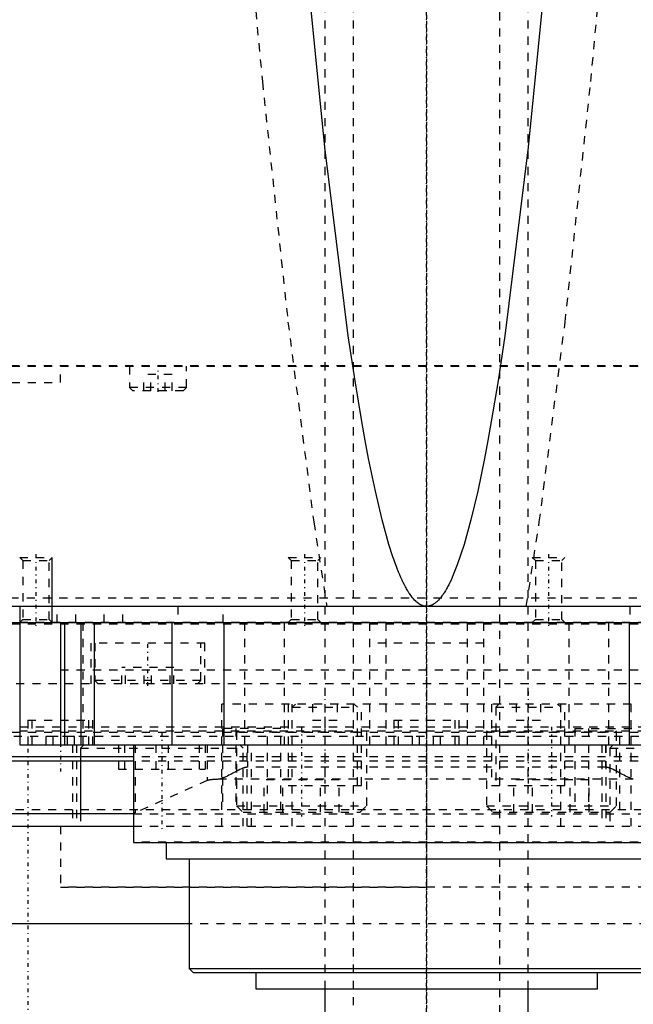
# Model space of a CAD drawing. Extents: x -120 to 120, y -82 to 389.
# Tile 3 of 10: x -50 to 25, y -14 to 107. Entities that reach past the tile are written whole.
import ezdxf

# ---------------------------------------------------------------- set-up
doc = ezdxf.new("R2010")
doc.units = 0
doc.linetypes.add('CENTER', pattern=[1.5, 0.45, -0.5, 0.05, -0.5])
doc.linetypes.add('DASHED', pattern=[2, 1, -1])
for name, color, linetype in [('AM_0', 7, 'CONTINUOUS'), ('AM_10', 7, 'CONTINUOUS'), ('AM_3', 7, 'DASHED'), ('AM_7', 7, 'CENTER')]:
    doc.layers.add(name, color=color, linetype=linetype)

msp = doc.modelspace()

# ---------------------------------------------------------------- linework, layer by layer
at = {"layer": 'AM_0', "color": 7, "linetype": 'CONTINUOUS'}
for p, q in [((79, 34.5), (-79, 34.5)), ((-50, 34.5), (-50, 17.5)), ((-78.5, 32.5), (78.5, 32.5)), ((-45, 32.5), (-45, 17.5)), ((-44.5, 32.5), (-44.5, 17.5)), ((-42.5, 32.5), (-42.5, 17.5)), ((-40.83, 32.5), (-40.83, 17.5)), ((-31.31, 32.5), (-31.31, 17.5)), ((-24.92, 32.5), (-24.92, 17.5)), ((24.92, 32.5), (24.92, 17.5)), ((-50, 17.5), (50, 17.5)), ((-36, 17.5), (-36, 5.5)), ((-36, 16), (-60, 16)), ((-36, 15.5), (-60, 15.5)), ((-42.5, 9), (-42.5, 15.5)), ((-36, 9), (-52.5, 9)), ((-68.3, 7.5), (-36, 7.5)), ((-36, 5.5), (36, 5.5)), ((-32, 5.5), (-32, 3.5)), ((-32, 3.5), (32, 3.5)), ((-29.17, 3.5), (-29.17, -10)), ((-29.17, -4.5), (-65.59, -4.5)), ((-29.17, -10), (-28.67, -10.5)), ((-29.17, -10), (29.18, -10)), ((-28.67, -10.5), (28.68, -10.5)), ((-21, -10.5), (-21, -12.5)), ((21, -12.5), (21, -10.5)), ((-21, -12.5), (21, -12.5)), ((-12.5, -12.5), (-12.5, -17.5)), ((12.5, -17.5), (12.5, -12.5))]:
    msp.add_line(p, q, dxfattribs=at)
for points in [[(0, 34.5, 0), (-0.01, 34.5, 0), (-0.04, 34.5, 0), (-0.06, 34.5, 0), (-0.07, 34.5, 0), (-0.08, 34.5, 0), (-0.11, 34.5, 0), (-0.13, 34.51, 0), (-0.15, 34.51, 0), (-0.18, 34.51, 0), (-0.2, 34.51, 0), (-0.21, 34.52, 0), (-0.22, 34.52, 0), (-0.25, 34.52, 0), (-0.27, 34.53, 0), (-0.29, 34.53, 0), (-0.32, 34.54, 0), (-0.34, 34.54, 0), (-0.35, 34.54, 0), (-0.36, 34.55, 0), (-0.39, 34.55, 0), (-0.41, 34.56, 0), (-0.42, 34.56, 0), (-0.43, 34.57, 0), (-0.46, 34.57, 0), (-0.48, 34.58, 0), (-0.49, 34.59, 0), (-0.5, 34.59, 0), (-0.53, 34.6, 0), (-0.55, 34.61, 0), (-0.57, 34.62, 0), (-0.6, 34.63, 0), (-0.62, 34.64, 0), (-0.63, 34.64, 0), (-0.64, 34.65, 0), (-0.67, 34.66, 0), (-0.69, 34.67, 0), (-0.71, 34.68, 0), (-0.74, 34.69, 0), (-0.76, 34.71, 0), (-0.77, 34.71, 0), (-0.78, 34.72, 0), (-0.81, 34.73, 0), (-0.83, 34.74, 0), (-0.85, 34.76, 0), (-0.88, 34.77, 0), (-0.9, 34.79, 0), (-0.91, 34.8, 0), (-0.92, 34.8, 0), (-0.95, 34.82, 0), (-0.97, 34.83, 0), (-1.05, 34.89, 0), (-1.19, 35.01, 0), (-1.26, 35.07, 0), (-1.33, 35.13, 0), (-1.47, 35.27, 0), (-1.61, 35.43, 0), (-1.75, 35.59, 0), (-1.89, 35.78, 0), (-2.03, 35.97, 0), (-2.1, 36.07, 0), (-2.17, 36.18, 0), (-2.31, 36.41, 0), (-2.45, 36.64, 0), (-2.52, 36.77, 0), (-2.59, 36.89, 0), (-2.73, 37.16, 0), (-2.87, 37.44, 0), (-2.94, 37.59, 0), (-3.01, 37.73, 0), (-3.15, 38.04, 0), (-3.29, 38.36, 0), (-3.43, 38.7, 0), (-3.57, 39.05, 0), (-3.71, 39.41, 0), (-3.78, 39.6, 0), (-3.85, 39.79, 0), (-3.99, 40.18, 0), (-4.13, 40.59, 0), (-4.62, 42.12, 0), (-5.46, 45.14, 0), (-6.29, 48.66, 0), (-7.13, 52.68, 0), (-7.54, 54.88, 0), (-7.96, 57.2, 0), (-8.79, 62.22, 0), (-9.62, 67.74, 0), (-12.5, 90.94, 0), (-14.95, 115.63, 0)], [(14.95, 115.63, 0), (12.5, 90.94, 0), (9.62, 67.74, 0), (8.79, 62.22, 0), (7.96, 57.2, 0), (7.54, 54.88, 0), (7.13, 52.68, 0), (6.29, 48.66, 0), (5.46, 45.14, 0), (4.62, 42.12, 0), (3.78, 39.6, 0), (3.29, 38.36, 0), (3.15, 38.04, 0), (3.01, 37.73, 0), (2.94, 37.59, 0), (2.87, 37.44, 0), (2.73, 37.16, 0), (2.59, 36.89, 0), (2.52, 36.77, 0), (2.45, 36.64, 0), (2.31, 36.41, 0), (2.17, 36.18, 0), (2.1, 36.07, 0), (2.03, 35.97, 0), (1.89, 35.78, 0), (1.75, 35.59, 0), (1.61, 35.43, 0), (1.47, 35.27, 0), (1.33, 35.13, 0), (1.26, 35.07, 0), (1.19, 35.01, 0), (1.05, 34.89, 0), (0.91, 34.8, 0), (0.83, 34.74, 0), (0.81, 34.73, 0), (0.78, 34.72, 0), (0.77, 34.71, 0), (0.76, 34.71, 0), (0.74, 34.69, 0), (0.71, 34.68, 0), (0.69, 34.67, 0), (0.67, 34.66, 0), (0.64, 34.65, 0), (0.63, 34.64, 0), (0.62, 34.64, 0), (0.6, 34.63, 0), (0.57, 34.62, 0), (0.55, 34.61, 0), (0.53, 34.6, 0), (0.5, 34.59, 0), (0.49, 34.59, 0), (0.48, 34.58, 0), (0.46, 34.57, 0), (0.43, 34.57, 0), (0.42, 34.56, 0), (0.41, 34.56, 0), (0.39, 34.55, 0), (0.36, 34.55, 0), (0.35, 34.54, 0), (0.34, 34.54, 0), (0.32, 34.54, 0), (0.29, 34.53, 0), (0.27, 34.53, 0), (0.25, 34.52, 0), (0.22, 34.52, 0), (0.21, 34.52, 0), (0.2, 34.51, 0), (0.18, 34.51, 0), (0.15, 34.51, 0), (0.13, 34.51, 0), (0.11, 34.5, 0), (0.08, 34.5, 0), (0.07, 34.5, 0), (0.06, 34.5, 0), (0.04, 34.5, 0), (0.01, 34.5, 0), (0, 34.5, 0)]]:
    msp.add_polyline3d(points, dxfattribs=at)
at = {"layer": 'AM_10', "color": 7, "linetype": 'CONTINUOUS'}
msp.add_line((-46, 32.5), (-46, 40.5), dxfattribs=at)
at = {"layer": 'AM_3', "color": 6, "linetype": 'DASHED'}
for p, q in [((-9, 360.5), (-9, -59.5)), ((9, -59.5), (9, 360.5)), ((-12.5, 222.5), (-12.5, -12.5)), ((12.5, -12.5), (12.5, 222.5)), ((-71, 64), (71, 64)), ((69.95, 64.05), (-69.95, 64.05)), ((-45, 62), (-45, 64)), ((-36.5, 64), (-36.5, 61.4)), ((-34.73, 61), (-34.73, 63)), ((-31.27, 63), (-34.73, 63)), ((-33.87, 61), (-33.87, 63)), ((-32.13, 61), (-32.13, 63)), ((-31.27, 61), (-31.27, 63)), ((-29.5, 61.4), (-29.5, 64)), ((-65, 62), (-45, 62)), ((-36.5, 61.4), (-36.1, 61)), ((-29.5, 61.4), (-36.5, 61.4)), ((-29.9, 61), (-36.1, 61)), ((-29.9, 61), (-29.5, 61.4)), ((-50, 40.5), (-49.62, 40.12)), ((-50, 40.5), (-46, 40.5)), ((-49.62, 40.12), (-49.62, 32.88)), ((-49.62, 40.12), (-46.38, 40.12)), ((-46.38, 40.12), (-46, 40.5)), ((-46.38, 32.88), (-46.38, 40.12)), ((-17, 40.5), (-16.62, 40.12)), ((-17, 40.5), (-13, 40.5)), ((-16.62, 40.12), (-16.62, 32.88)), ((-16.62, 40.12), (-13.38, 40.12)), ((-13.38, 40.12), (-13, 40.5)), ((-13.38, 32.88), (-13.38, 40.12)), ((13, 40.5), (13.38, 40.12)), ((13, 40.5), (17, 40.5)), ((13.38, 40.12), (13.38, 32.88)), ((13.38, 40.12), (16.62, 40.12)), ((16.62, 40.12), (17, 40.5)), ((16.62, 32.88), (16.62, 40.12)), ((77.86, 35.5), (-77.86, 35.5)), ((-45.38, 32.5), (-45.38, 34.5)), ((-43.08, 32.5), (-43.08, 34.5)), ((-39.62, 32.5), (-39.62, 34.5)), ((-37.31, 32.5), (-37.31, 34.5)), ((-30.58, 34.5), (-30.58, 32.5)), ((-25, 32.5), (-25, 34.5)), ((25, 34.5), (25, 32.5)), ((-49.62, 32.88), (-50, 32.5)), ((-49.62, 32.88), (-46.38, 32.88)), ((-46, 32.5), (-46.38, 32.88)), ((-16.62, 32.88), (-17, 32.5)), ((-16.62, 32.88), (-13.38, 32.88)), ((-13, 32.5), (-13.38, 32.88)), ((13.38, 32.88), (13, 32.5)), ((13.38, 32.88), (16.62, 32.88)), ((17, 32.5), (16.62, 32.88)), ((77, 32.5), (-60.01, 32.5)), ((60, 32.3), (-60, 32.3)), ((-42.23, 32.5), (-42.23, 17.5)), ((-22.36, 32.5), (-22.36, 17.5)), ((-17.5, 32.5), (-17.5, 17.5)), ((-7, 32.5), (-7, 17.5)), ((-5, 32.5), (-5, 17.5)), ((5, 32.5), (5, 17.5)), ((7, 32.5), (7, 17.5)), ((17.5, 32.5), (17.5, 17.5)), ((22.36, 32.5), (22.36, 17.5)), ((-41.25, 30), (-41.25, 25)), ((-27.25, 30), (-41.25, 30)), ((-40.75, 30), (-40.75, 25.4)), ((-27.75, 25.4), (-27.75, 30)), ((-27.25, 25), (-27.25, 30)), ((7, 30), (-7, 30)), ((-45, 26.7), (45, 26.7)), ((-45, 26.7), (0, 26.7)), ((-37.45, 25), (-37.45, 27)), ((-31.05, 27), (-37.45, 27)), ((-37, 25), (-37, 27)), ((-34.7, 25), (-34.7, 27)), ((-33.8, 25), (-33.8, 27)), ((-31.5, 25), (-31.5, 27)), ((-31.05, 25), (-31.05, 27)), ((78.56, 25), (-78.56, 25)), ((-40.75, 25.4), (-40.35, 25)), ((-27.75, 25.4), (-40.75, 25.4)), ((-28.15, 25), (-27.75, 25.4)), ((-25.16, 7.5), (-25.16, 22.5)), ((25.16, 22.5), (-25.16, 22.5)), ((-17, 22.5), (-17, 12.5)), ((-16.1, 22.5), (-16.5, 22.1)), ((-16.5, 7.5), (-16.5, 22.5)), ((-16.5, 22.1), (-8.5, 22.1)), ((-14, 22.5), (-14, 20.5)), ((-11, 22.5), (-11, 20.5)), ((-8.5, 22.1), (-8.9, 22.5)), ((-8.5, 12.5), (-8.5, 22.1)), ((-8, 12.5), (-8, 22.5)), ((8, 22.5), (8, 12.5)), ((8.9, 22.5), (8.5, 22.1)), ((8.5, 22.1), (8.5, 12.5)), ((8.5, 22.1), (16.5, 22.1)), ((11, 22.5), (11, 20.5)), ((14, 22.5), (14, 20.5)), ((16.5, 22.1), (16.1, 22.5)), ((16.5, 7.5), (16.5, 22.5)), ((17, 12.5), (17, 22.5)), ((25.16, 7.5), (25.16, 22.5)), ((-60, 19.7), (60, 19.7)), ((-49, 20.5), (-49, 17.5)), ((-49, 20.5), (-41, 20.5)), ((-48.5, 20.5), (-48.5, 17.5)), ((-41.5, 17.5), (-41.5, 20.5)), ((-41, 17.5), (-41, 20.5)), ((-25.09, 19.5), (-25.09, 9.5)), ((-17.89, 19.5), (-25.09, 19.5)), ((-23.43, 19.5), (-23.43, 9.5)), ((-19.55, 9.5), (-19.55, 19.5)), ((-17.89, 9.5), (-17.89, 19.5)), ((-14, 20.5), (-11, 20.5)), ((-4, 20.5), (-4, 17.5)), ((-4, 20.5), (4, 20.5)), ((-3.5, 20.5), (-3.5, 17.5)), ((3.5, 17.5), (3.5, 20.5)), ((4, 17.5), (4, 20.5)), ((11, 20.5), (14, 20.5)), ((18.23, 19.5), (18.23, 9.5)), ((18.23, 19.5), (25.44, 19.5)), ((19.89, 19.5), (19.89, 9.5)), ((23.77, 9.5), (23.77, 19.5)), ((-1.73, 18.5), (-60.07, 18.5)), ((-60.04, 19.2), (60.04, 19.2)), ((60.01, 19), (-60.01, 19)), ((-43.27, 18.5), (-46.73, 18.5)), ((-46.73, 17.5), (-46.73, 18.5)), ((-45.87, 17.5), (-45.87, 18.5)), ((-44.13, 17.5), (-44.13, 18.5)), ((-43.27, 17.5), (-43.27, 18.5)), ((-23.25, 19.2), (-23.35, 19.1)), ((-23.35, 19.1), (-23.35, 10)), ((-23.35, 19.1), (-7.35, 19.1)), ((-7.35, 19.1), (-7.45, 19.2)), ((-7.35, 10), (-7.35, 19.1)), ((1.73, 18.5), (-1.73, 18.5)), ((-1.73, 17.5), (-1.73, 18.5)), ((-0.87, 17.5), (-0.87, 18.5)), ((0.87, 17.5), (0.87, 18.5)), ((60.07, 18.5), (0.87, 18.5)), ((1.73, 17.5), (1.73, 18.5)), ((7.45, 19.2), (7.35, 19.1)), ((7.35, 19.1), (7.35, 10)), ((7.35, 19.1), (23.35, 19.1)), ((23.35, 19.1), (23.25, 19.2)), ((23.35, 10), (23.35, 19.1)), ((-43.53, 17.5), (-43.53, 7.5)), ((-43.03, 17.5), (-43.03, 7.5)), ((-42.13, 17.5), (-42.53, 17.1)), ((-42.53, 17.1), (-42.53, 7.5)), ((-42.53, 17.1), (-22.53, 17.1)), ((-42.5, 15.5), (-42.5, 17.5)), ((-37.86, 17.5), (-37.86, 14.5)), ((-37.11, 17.5), (-37.11, 14.5)), ((-35.82, 17.5), (-35.82, 9.14)), ((-33.28, 17.5), (-33.28, 14.5)), ((-31.77, 17.5), (-31.77, 14.5)), ((-27.95, 17.5), (-27.95, 14.5)), ((-27.19, 17.5), (-27.19, 14.5)), ((-26.96, 17.5), (-26.96, 13.1)), ((-22.53, 17.1), (-22.93, 17.5)), ((-22.53, 7.5), (-22.53, 17.1)), ((-22.03, 7.5), (-22.03, 17.5)), ((-22, 17.5), (-22, 14.74)), ((-21.53, 7.5), (-21.53, 17.5)), ((21.53, 17.5), (21.53, 7.5)), ((22, 17.5), (22, 14.74)), ((22.03, 17.5), (22.03, 7.5)), ((22.93, 17.5), (22.53, 17.1)), ((22.53, 17.1), (22.53, 7.5)), ((22.53, 17.1), (42.53, 17.1)), ((36, 16), (-36, 16)), ((36, 15.5), (-36, 15.5)), ((22, 14.74), (-22, 14.74)), ((-37.86, 14.5), (-27.19, 14.5)), ((-26.96, 13.1), (-35.82, 9.14)), ((25.41, 13.27), (-25.41, 13.27)), ((-19.97, 9.2), (-19.97, 13.2)), ((-10.73, 13.2), (-19.97, 13.2)), ((-17.66, 9.2), (-17.66, 13.2)), ((-17, 12.5), (-8, 12.5)), ((-13.04, 9.2), (-13.04, 13.2)), ((-10.73, 9.2), (-10.73, 13.2)), ((8, 12.5), (17, 12.5)), ((10.73, 9.2), (10.73, 13.2)), ((19.97, 13.2), (10.73, 13.2)), ((13.04, 9.2), (13.04, 13.2)), ((17.66, 9.2), (17.66, 13.2)), ((19.97, 9.2), (19.97, 13.2)), ((-23.35, 10), (-22.55, 9.2)), ((-23.35, 10), (-7.35, 10)), ((-8.15, 9.2), (-7.35, 10)), ((7.35, 10), (8.15, 9.2)), ((7.35, 10), (23.35, 10)), ((22.55, 9.2), (23.35, 10)), ((52.5, 9.5), (-52.5, 9.5)), ((-36, 9), (36, 9)), ((-22.55, 9.2), (-8.15, 9.2)), ((8.15, 9.2), (22.55, 9.2)), ((-45, 7.5), (-45, 0)), ((-45, 7.5), (-45, 0)), ((-36, 7.5), (36, 7.5)), ((36, 5.52), (-36, 5.52)), ((-45, 0), (0, 0)), ((45, 0), (-45, 0)), ((29.18, -4.5), (-29.17, -4.5))]:
    msp.add_line(p, q, dxfattribs=at)
for points in [[(-21.74, 115.63, 0), (-20.18, 98.98, 0), (-17.03, 69.41, 0), (-13.86, 44.87, 0), (-12.26, 34.5, 0)], [(12.26, 34.5, 0), (13.86, 44.87, 0), (17.03, 69.41, 0), (20.18, 98.98, 0), (21.74, 115.63, 0)], [(-22, 14.74, 0), (-22.02, 14.74, 0), (-22.06, 14.73, 0), (-22.1, 14.73, 0), (-22.12, 14.73, 0), (-22.14, 14.73, 0), (-22.18, 14.72, 0), (-22.21, 14.72, 0), (-22.25, 14.71, 0), (-22.29, 14.7, 0), (-22.32, 14.69, 0), (-22.34, 14.69, 0), (-22.36, 14.68, 0), (-22.39, 14.67, 0), (-22.43, 14.66, 0), (-22.46, 14.65, 0), (-22.5, 14.64, 0), (-22.53, 14.62, 0), (-22.55, 14.62, 0), (-22.57, 14.61, 0), (-22.6, 14.6, 0), (-22.64, 14.58, 0), (-22.65, 14.58, 0), (-22.75, 14.53, 0), (-22.95, 14.44, 0), (-23.15, 14.34, 0), (-23.34, 14.24, 0), (-23.53, 14.14, 0), (-23.72, 14.04, 0), (-23.82, 13.99, 0), (-23.91, 13.94, 0), (-24.1, 13.84, 0), (-24.29, 13.75, 0), (-24.47, 13.66, 0), (-24.65, 13.57, 0), (-24.82, 13.49, 0), (-24.91, 13.46, 0), (-25, 13.42, 0), (-25.16, 13.36, 0), (-25.33, 13.3, 0), (-25.41, 13.27, 0)], [(25.41, 13.27, 0), (25.33, 13.3, 0), (25.16, 13.36, 0), (25, 13.42, 0), (24.91, 13.46, 0), (24.82, 13.49, 0), (24.65, 13.57, 0), (24.47, 13.66, 0), (24.29, 13.75, 0), (24.1, 13.84, 0), (23.91, 13.94, 0), (23.82, 13.99, 0), (23.72, 14.04, 0), (23.53, 14.14, 0), (23.34, 14.24, 0), (23.15, 14.34, 0), (22.95, 14.44, 0), (22.75, 14.53, 0), (22.65, 14.58, 0), (22.64, 14.58, 0), (22.6, 14.6, 0), (22.57, 14.61, 0), (22.55, 14.62, 0), (22.53, 14.62, 0), (22.5, 14.64, 0), (22.46, 14.65, 0), (22.43, 14.66, 0), (22.39, 14.67, 0), (22.36, 14.68, 0), (22.34, 14.69, 0), (22.32, 14.69, 0), (22.29, 14.7, 0), (22.25, 14.71, 0), (22.21, 14.72, 0), (22.18, 14.72, 0), (22.14, 14.73, 0), (22.12, 14.73, 0), (22.1, 14.73, 0), (22.06, 14.73, 0), (22.02, 14.74, 0), (22, 14.74, 0)], [(-25.41, 13.27, 0), (-25.48, 13.27, 0), (-25.61, 13.26, 0), (-25.74, 13.25, 0), (-25.81, 13.25, 0), (-25.87, 13.25, 0), (-25.99, 13.24, 0), (-26.1, 13.23, 0), (-26.2, 13.22, 0), (-26.3, 13.21, 0), (-26.4, 13.2, 0), (-26.44, 13.19, 0), (-26.49, 13.19, 0), (-26.57, 13.18, 0), (-26.64, 13.17, 0), (-26.71, 13.16, 0), (-26.77, 13.15, 0), (-26.82, 13.14, 0), (-26.85, 13.13, 0), (-26.87, 13.12, 0), (-26.91, 13.11, 0), (-26.94, 13.1, 0), (-26.96, 13.1, 0)], [(-35.82, 9.14, 0), (-35.88, 9.12, 0), (-35.96, 9.06, 0), (-36, 9.01, 0), (-36, 8.99, 0)]]:
    msp.add_polyline3d(points, dxfattribs=at)
at = {"layer": 'AM_7', "color": 4, "linetype": 'CENTER'}
for p, q in [((0, -18.4), (0, 386.4)), ((0, 381.5), (0, -80.5)), ((0, 247.5), (0, -82.5)), ((-33, 60.85), (-33, 64.15)), ((-48, 40.9), (-48, 32.1)), ((-15, 40.9), (-15, 32.1)), ((15, 40.9), (15, 32.1)), ((-34.25, 24.75), (-34.25, 30.25)), ((0, 27.07), (0, -0.38)), ((-12.5, 24.05), (-12.5, 11.95)), ((12.5, 24.05), (12.5, 11.95)), ((-45, 20.8), (-45, 14.2)), ((-15.35, 19.7), (-15.35, 8.7)), ((15.35, 19.7), (15.35, 8.7)), ((-32.53, 19.05), (-32.53, 6.95)), ((-49, 17), (-49, -82))]:
    msp.add_line(p, q, dxfattribs=at)

doc.saveas('drawing.dxf')
